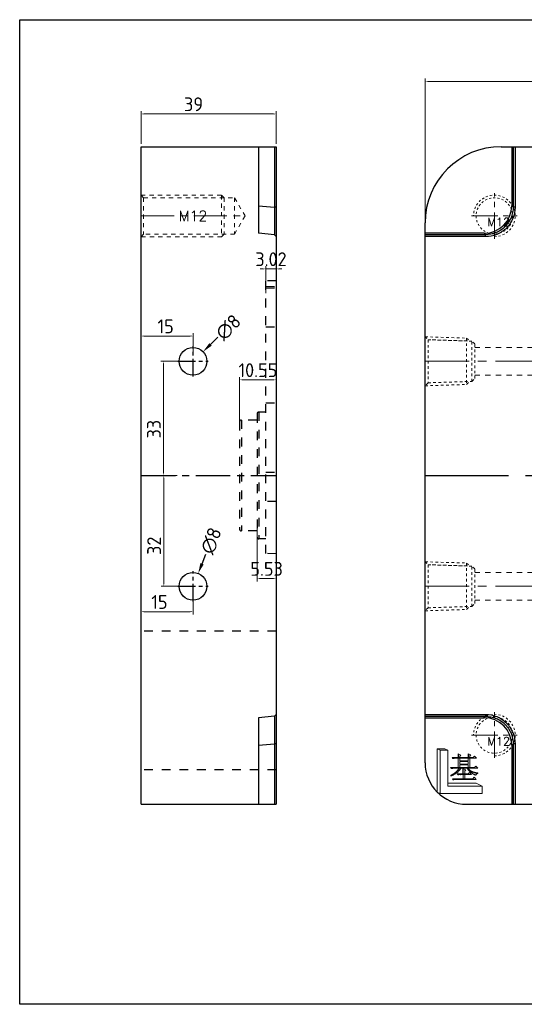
# Model space of a CAD drawing. Extents: x 1716 to 4936, y -1353 to -42.
# Tile 21 of 32: x 2862 to 3008, y -857 to -572. Entities that reach past the tile are written whole.
import ezdxf
from ezdxf.enums import TextEntityAlignment as Align

# ---------------------------------------------------------------- set-up
doc = ezdxf.new("R2010")
doc.units = 0
doc.header["$LTSCALE"] = 25.4
doc.header["$MEASUREMENT"] = 0
doc.linetypes.add('CENTER', pattern=[50.8, 31.75, -6.35, 6.35, -6.35])
doc.linetypes.add('HIDDEN', pattern=[0.2, 0.1, -0.1])
doc.layers.get('0').update_dxf_attribs({"linetype": 'CONTINUOUS'})
doc.layers.get('DEFPOINTS').update_dxf_attribs({"linetype": 'CONTINUOUS'})
doc.layers.add('cool', color=153, linetype='HIDDEN', lineweight=9)
doc.layers.add('screw', color=33, linetype='CONTINUOUS', lineweight=13)
doc.layers.add('DEFAULT_2', color=8, linetype='HIDDEN')
doc.styles.add('SEISO_TTF', font='txt')
doc.styles.add('TXT', font='txt.shx', dxfattribs={"bigfont": 'gbcbig.shx'})
doc.dimstyles.get("Standard").update_dxf_attribs({"dimscale": 0, "dimtxt": 4, "dimasz": 2, "dimexe": 1, "dimexo": 1, "dimgap": 2, "dimtad": 0, "dimdec": 1, "dimdsep": 46, "dimtxsty": 'SEISO_TTF', "dimcen": 0.09, "dimadec": 0, "dimazin": 0, "dimtfac": 1, "dimtdec": 1, "dimtofl": 0, "dimtmove": 0, "dimatfit": 3, "dimfxl": 0, "dimtolj": 1, "dimtzin": 0, "dimarcsym": 0})
doc.dimstyles.new('STANDARD$0', dxfattribs={"dimscale": 4, "dimtxt": 1, "dimasz": 0.2, "dimexe": 0.2, "dimexo": 0.2, "dimgap": 0.2, "dimtad": 1, "dimdec": 1, "dimzin": 9, "dimdsep": 46, "dimtxsty": 'SEISO_TTF', "dimcen": 2, "dimclrd": 256, "dimclre": 256, "dimclrt": 256, "dimadec": 4, "dimazin": 2, "dimtfac": 1, "dimtdec": 1, "dimtmove": 0, "dimatfit": 3, "dimfxl": 0, "dimtolj": 1, "dimtzin": 0, "dimlwd": 9, "dimlwe": 9, "dimarcsym": 0})

# ---------------------------------------------------------------- blocks, each defined once
blk = doc.blocks.new('datum_a')
at = {"color": 6, "lineweight": 13}
for p, q in [((0, 12.56), (0, 0)), ((0, 12.56), (2.17, 12.56)), ((0, 12.56), (0.87, 12.13)), ((0.87, 12.13), (0.87, -0.43)), ((0.87, 12.13), (3.03, 12.13)), ((2.17, 12.56), (3.03, 12.13)), ((3.03, 12.13), (3.03, 1.73)), ((0, 0), (0.87, -0.43)), ((3.03, 2.6), (11.26, 2.6)), ((3.03, 1.73), (13, 1.73)), ((11.26, 2.6), (13, 1.73)), ((13, 1.73), (13, -0.43)), ((0.87, -0.43), (13, -0.43))]:
    blk.add_line(p, q, dxfattribs=at)
at = {"color": 7, "lineweight": 0}
for p, q in [((6.04, 9.97), (4.28, 9.97)), ((4.28, 9.97), (4.54, 9.71)), ((5.21, 9.81), (6.04, 9.81)), ((6.81, 10.71), (6.01, 11.04)), ((9.41, 9.97), (6.04, 9.97)), ((6.04, 9.97), (6.51, 9.97)), ((6.51, 9.97), (6.04, 9.97)), ((6.04, 9.97), (9.41, 9.97)), ((6.51, 9.81), (6.04, 9.81)), ((6.04, 9.81), (6.04, 7.08)), ((6.04, 9.81), (6.51, 9.81)), ((6.51, 10.44), (6.81, 10.71)), ((6.51, 9.97), (6.51, 10.44)), ((8.94, 9.97), (6.51, 9.97)), ((6.51, 9.01), (6.51, 9.81)), ((6.51, 9.81), (8.94, 9.81)), ((8.94, 9.01), (6.51, 9.01)), ((6.51, 8.04), (6.51, 8.84)), ((6.51, 8.84), (8.94, 8.84)), ((9.67, 10.74), (8.91, 11.08)), ((9.41, 9.81), (8.94, 9.81)), ((8.94, 9.81), (8.94, 9.01)), ((8.94, 9.81), (9.41, 9.81)), ((8.94, 8.84), (8.94, 8.04)), ((9.41, 10.51), (9.67, 10.74)), ((9.41, 9.97), (9.41, 10.51)), ((10.34, 9.97), (9.41, 9.97)), ((9.41, 7.08), (9.41, 9.81)), ((9.41, 9.81), (11.31, 9.81)), ((10.77, 10.44), (10.34, 9.97)), ((11.31, 9.81), (10.77, 10.44)), ((6.04, 7.08), (3.85, 7.08)), ((3.85, 7.08), (4.11, 6.81)), ((4.78, 6.91), (6.28, 6.91)), ((6.51, 7.08), (6.04, 7.08)), ((6.04, 7.08), (6.51, 7.08)), ((8.68, 6.91), (6.28, 6.91)), ((8.88, 6.91), (6.28, 6.91)), ((6.28, 6.91), (8.68, 6.91)), ((6.28, 6.91), (8.88, 6.91)), ((8.94, 8.04), (6.51, 8.04)), ((6.51, 7.08), (6.51, 7.88)), ((6.51, 7.88), (8.94, 7.88)), ((8.94, 7.08), (6.51, 7.08)), ((6.88, 6.91), (8.68, 6.91)), ((8.24, 6.41), (7.48, 6.74)), ((7.94, 6.14), (8.24, 6.41)), ((7.94, 5.28), (7.94, 6.14)), ((8.88, 6.91), (11.67, 6.91)), ((9.31, 5.71), (8.91, 5.28)), ((8.94, 7.88), (8.94, 7.08)), ((9.41, 7.08), (8.94, 7.08)), ((8.94, 7.08), (9.41, 7.08)), ((9.84, 5.11), (9.31, 5.71)), ((10.71, 7.08), (9.41, 7.08)), ((11.11, 7.54), (10.71, 7.08)), ((11.67, 6.91), (11.11, 7.54)), ((3.88, 4.81), (3.95, 4.71)), ((7.51, 3.84), (4.38, 3.84)), ((4.38, 3.84), (4.64, 3.58)), ((5.31, 3.68), (11.24, 3.68)), ((7.51, 5.28), (5.74, 5.28)), ((5.74, 5.28), (6.01, 5.01)), ((6.68, 5.11), (7.51, 5.11)), ((7.94, 5.28), (7.51, 5.28)), ((7.51, 5.28), (7.94, 5.28)), ((7.94, 5.11), (7.51, 5.11)), ((7.51, 5.11), (7.51, 3.84)), ((7.51, 5.11), (7.94, 5.11)), ((7.94, 3.84), (7.51, 3.84)), ((7.51, 3.84), (7.94, 3.84)), ((8.91, 5.28), (7.94, 5.28)), ((7.94, 3.84), (7.94, 5.11)), ((7.94, 5.11), (9.84, 5.11)), ((10.27, 3.84), (7.94, 3.84)), ((10.67, 4.31), (10.27, 3.84)), ((11.24, 3.68), (10.67, 4.31)), ((11.71, 5.41), (11.71, 5.54))]:
    blk.add_line(p, q, dxfattribs=at)
for p, q in [((6.01, 11.04), (6.04, 9.97)), ((8.91, 11.08), (8.94, 9.97)), ((7.51, 5.28), (7.48, 6.74)), ((6.57, 5.11), (6.68, 5.11))]:
    blk.add_line(p, q)
for points in [[(5.21, 9.81), (5, 9.8), (4.86, 9.78), (4.7, 9.75), (4.54, 9.71)], [(4.78, 6.91), (4.6, 6.9), (4.4, 6.88), (4.24, 6.84), (4.11, 6.81)], [(8.68, 6.91), (8.79, 6.69), (8.93, 6.48), (9.14, 6.23), (9.46, 5.94), (9.85, 5.65), (10.22, 5.4), (10.54, 5.22), (10.89, 5.05), (11.14, 4.94)], [(8.88, 6.91), (8.98, 6.77), (9.11, 6.61), (9.3, 6.42), (9.48, 6.27), (9.64, 6.16), (9.84, 6.04), (9.99, 5.97), (10.21, 5.89), (10.43, 5.81), (10.65, 5.74), (10.82, 5.69), (10.96, 5.66), (11.09, 5.63), (11.25, 5.6), (11.44, 5.57), (11.62, 5.55), (11.71, 5.54)], [(5.31, 3.68), (5.1, 3.67), (4.93, 3.65), (4.83, 3.63), (4.74, 3.6), (4.64, 3.58)], [(6.57, 5.11), (6.36, 5.09), (6.2, 5.06), (6.07, 5.03), (6.01, 5.01)], [(11.71, 5.41), (11.62, 5.39), (11.55, 5.37), (11.46, 5.34), (11.38, 5.29), (11.33, 5.26), (11.25, 5.17), (11.2, 5.09), (11.17, 5.04), (11.15, 4.97), (11.14, 4.94)]]:
    blk.add_spline(points, degree=3)
at = {"color": 7}
for points in [[(3.88, 4.81), (4.17, 4.96), (4.52, 5.16), (4.9, 5.41), (5.28, 5.7), (5.58, 5.97), (5.81, 6.22), (6.01, 6.46), (6.15, 6.67), (6.26, 6.88)], [(3.95, 4.71), (4.38, 4.88), (4.93, 5.16), (5.4, 5.44), (5.83, 5.75), (6.17, 6.06), (6.49, 6.41), (6.78, 6.78), (6.87, 6.9)]]:
    blk.add_spline(points, degree=3, dxfattribs=at)
blk = doc.blocks.new('screw_m12_g')
at = {"layer": 'screw', "color": 1, "linetype": 'CENTER', "ltscale": 0.009449}
for p, q in [((0, -6.6), (0, 6.6)), ((-6.6, 0), (6.6, 0))]:
    blk.add_line(p, q, dxfattribs=at)
at = {"layer": 'screw', "linetype": 'HIDDEN', "ltscale": 0.24}
blk.add_circle((0, 0), 5.25, dxfattribs=at)
at = {"layer": 'screw', "color": 92, "linetype": 'HIDDEN', "ltscale": 0.24}
blk.add_arc((0, 0), 6, 270, 180, dxfattribs=at)
at = {"layer": 'screw', "color": 6, "style": 'TXT'}
blk.add_text('M12', height=2.4, dxfattribs=at).set_placement((-2.04, -3))
blk = doc.blocks.new('cool_jt_f12')
at = {"layer": 'cool', "ltscale": 0.3}
for p, q in [((0, 7.0785), (0.856, 6.2225)), ((0, 7.0785), (12, 6.7035)), ((0.856, 6.2225), (0.856, -6.2225)), ((13.5, 5.827375), (0.856, 6.2225)), ((0.856, 6.2225), (13.5, 5.827375)), ((12, 6.7035), (12.856, 5.8475)), ((12, 6.7035), (12, -6.7035)), ((14.327375, 5), (13.5, 5.827375)), ((13.5, -5.827375), (13.5, 5.827375)), ((14.327375, -5), (14.327375, 5)), ((13.5, -5.827375), (14.327375, -5)), ((0.856, -6.2225), (0, -7.0785)), ((0, -7.0785), (12, -6.7035)), ((0.856, -6.2225), (13.5, -5.827375)), ((12, -6.7035), (12.856, -5.8475))]:
    blk.add_line(p, q, dxfattribs=at)
blk = doc.blocks.new('*D285')
at = {"linetype": 'Continuous', "lineweight": 9}
for p, q in [((2896.88, -608.19), (2896.88, -598.74)), ((2935.08, -599.54), (2897.68, -599.54)), ((2935.88, -608.19), (2935.88, -598.74))]:
    blk.add_line(p, q, dxfattribs=at)
for points in [[(2897.68, -599.41), (2897.68, -599.68), (2896.88, -599.54)], [(2935.08, -599.41), (2935.08, -599.68), (2935.88, -599.54)]]:
    blk.add_solid(points)
at = {"layer": 'DEFPOINTS', "color": 0}
for p in [(2896.88, -599.54), (2896.88, -608.99), (2935.88, -608.99)]:
    blk.add_point(p, dxfattribs=at)
at = {"insert": (2912.04, -596.74), "char_height": 4, "attachment_point": 5, "style": 'SEISO_TTF'}
blk.add_mtext('\\A1;39', dxfattribs=at)
blk = doc.blocks.new('*D287')
at = {"color": 0, "linetype": 'Continuous', "lineweight": -2}
blk.add_line((2916.93, -666.14), (2919.09, -664.06), dxfattribs=at)
at = {"color": 0, "lineweight": -2}
for p, q in [((2911.79, -670.99), (2911.97, -670.99)), ((2911.88, -671.08), (2911.88, -670.9))]:
    blk.add_line(p, q, dxfattribs=at)
at = {"color": 0}
blk.add_solid([(2916.58, -665.78), (2917.28, -666.5), (2914.77, -668.22)], dxfattribs=at)
at = {"layer": 'DEFPOINTS', "color": 0}
for p in [(2914.77, -668.22), (2909, -673.76)]:
    blk.add_point(p, dxfattribs=at)
at = {"color": 0, "insert": (2922.08, -661.19), "char_height": 4, "attachment_point": 5, "rotation": 43.8486, "style": 'SEISO_TTF'}
blk.add_mtext('\\A1;∅8', dxfattribs=at)
blk = doc.blocks.new('*D288')
at = {"color": 0, "linetype": 'Continuous', "lineweight": -2}
blk.add_line((2914.48, -729.49), (2915.6, -726.71), dxfattribs=at)
at = {"color": 0, "lineweight": -2}
for p, q in [((2911.79, -735.99), (2911.97, -735.99)), ((2911.88, -736.08), (2911.88, -735.9))]:
    blk.add_line(p, q, dxfattribs=at)
at = {"color": 0}
blk.add_solid([(2914.02, -729.31), (2914.95, -729.68), (2913.37, -732.28)], dxfattribs=at)
at = {"layer": 'DEFPOINTS', "color": 0}
for p in [(2913.37, -732.28), (2910.4, -739.71)]:
    blk.add_point(p, dxfattribs=at)
at = {"color": 0, "insert": (2917.13, -722.86), "char_height": 4, "attachment_point": 5, "rotation": 68.2063, "style": 'SEISO_TTF'}
blk.add_mtext('\\A1;∅8', dxfattribs=at)
blk = doc.blocks.new('*D289')
at = {"linetype": 'Continuous', "lineweight": 9}
for p, q in [((2896.88, -666.51), (2896.88, -662.9)), ((2911.08, -663.7), (2897.68, -663.7)), ((2911.88, -668.54), (2911.88, -662.9))]:
    blk.add_line(p, q, dxfattribs=at)
for points in [[(2897.68, -663.56), (2897.68, -663.83), (2896.88, -663.7)], [(2911.08, -663.56), (2911.08, -663.83), (2911.88, -663.7)]]:
    blk.add_solid(points)
at = {"layer": 'DEFPOINTS', "color": 0}
for p in [(2896.88, -663.7), (2896.88, -667.31), (2911.88, -669.34)]:
    blk.add_point(p, dxfattribs=at)
at = {"insert": (2903.99, -660.9), "char_height": 4, "attachment_point": 5, "style": 'SEISO_TTF'}
blk.add_mtext('\\A1;15', dxfattribs=at)
blk = doc.blocks.new('*D290')
at = {"linetype": 'Continuous', "lineweight": 9}
for p, q in [((2911.88, -739.09), (2911.88, -744.14)), ((2896.88, -740.2), (2896.88, -744.14)), ((2911.08, -743.34), (2897.68, -743.34))]:
    blk.add_line(p, q, dxfattribs=at)
for points in [[(2897.68, -743.21), (2897.68, -743.48), (2896.88, -743.34)], [(2911.08, -743.21), (2911.08, -743.48), (2911.88, -743.34)]]:
    blk.add_solid(points)
at = {"layer": 'DEFPOINTS', "color": 0}
for p in [(2896.88, -739.4), (2911.88, -738.29), (2896.88, -743.34)]:
    blk.add_point(p, dxfattribs=at)
at = {"insert": (2902.19, -740.54), "char_height": 4, "attachment_point": 5, "style": 'SEISO_TTF'}
blk.add_mtext('\\A1;15', dxfattribs=at)
blk = doc.blocks.new('*D291')
at = {"linetype": 'Continuous', "lineweight": 9}
for p, q in [((2908.6, -670.99), (2902.57, -670.99)), ((2903.37, -671.79), (2903.37, -703.19)), ((2907.26, -703.99), (2902.57, -703.99))]:
    blk.add_line(p, q, dxfattribs=at)
for points in [[(2903.24, -671.79), (2903.5, -671.79), (2903.37, -670.99)], [(2903.24, -703.19), (2903.5, -703.19), (2903.37, -703.99)]]:
    blk.add_solid(points)
at = {"layer": 'DEFPOINTS', "color": 0}
for p in [(2909.4, -670.99), (2903.37, -703.99), (2908.06, -703.99)]:
    blk.add_point(p, dxfattribs=at)
at = {"insert": (2900.57, -690.61), "char_height": 4, "attachment_point": 5, "rotation": 90, "style": 'SEISO_TTF'}
blk.add_mtext('\\A1;33', dxfattribs=at)
blk = doc.blocks.new('*D292')
at = {"linetype": 'Continuous', "lineweight": 9}
for p, q in [((2906.46, -703.99), (2902.66, -703.99)), ((2903.46, -704.79), (2903.46, -735.19)), ((2909.07, -735.99), (2902.66, -735.99))]:
    blk.add_line(p, q, dxfattribs=at)
for points in [[(2903.32, -704.79), (2903.59, -704.79), (2903.46, -703.99)], [(2903.32, -735.19), (2903.59, -735.19), (2903.46, -735.99)]]:
    blk.add_solid(points)
at = {"layer": 'DEFPOINTS', "color": 0}
for p in [(2907.26, -703.99), (2903.46, -735.99), (2909.87, -735.99)]:
    blk.add_point(p, dxfattribs=at)
at = {"insert": (2900.66, -724.3), "char_height": 4, "attachment_point": 5, "rotation": 90, "style": 'SEISO_TTF'}
blk.add_mtext('\\A1;32', dxfattribs=at)
blk = doc.blocks.new('*D298')
at = {"linetype": 'Continuous', "lineweight": 9}
for p, q in [((2978.86, -642.93), (2978.86, -589.34)), ((3218.06, -590.14), (2979.66, -590.14)), ((3218.86, -639.21), (3218.86, -589.34))]:
    blk.add_line(p, q, dxfattribs=at)
for points in [[(2979.66, -590), (2979.66, -590.27), (2978.86, -590.14)], [(3218.06, -590), (3218.06, -590.27), (3218.86, -590.14)]]:
    blk.add_solid(points)
at = {"layer": 'DEFPOINTS', "color": 0}
for p in [(2978.86, -590.14), (3218.86, -640.01), (2978.86, -643.73)]:
    blk.add_point(p, dxfattribs=at)
at = {"insert": (3090.29, -587.34), "char_height": 4, "attachment_point": 5, "style": 'SEISO_TTF'}
blk.add_mtext('\\A1;240', dxfattribs=at)
blk = doc.blocks.new('*D432')
at = {"linetype": 'Continuous', "lineweight": 9}
for p, q in [((2932.07, -644.31), (2931.27, -644.31)), ((2932.87, -651.36), (2932.87, -643.51)), ((2932.87, -644.31), (2935.88, -644.31)), ((2935.88, -651.36), (2935.88, -643.51)), ((2936.68, -644.31), (2937.48, -644.31))]:
    blk.add_line(p, q, dxfattribs=at)
for points in [[(2932.07, -644.17), (2932.07, -644.44), (2932.87, -644.31)], [(2936.68, -644.17), (2936.68, -644.44), (2935.88, -644.31)]]:
    blk.add_solid(points)
at = {"layer": 'DEFPOINTS', "color": 0}
for p in [(2935.88, -644.31), (2932.87, -652.16), (2935.88, -652.16)]:
    blk.add_point(p, dxfattribs=at)
at = {"insert": (2934.38, -641.51), "char_height": 4, "attachment_point": 5, "style": 'SEISO_TTF'}
blk.add_mtext('\\A1;3.02', dxfattribs=at)
blk = doc.blocks.new('*D433')
at = {"linetype": 'Continuous', "lineweight": 9}
for p, q in [((2925.33, -690.45), (2925.33, -675.56)), ((2935.08, -676.36), (2926.13, -676.36)), ((2935.88, -685.55), (2935.88, -675.56))]:
    blk.add_line(p, q, dxfattribs=at)
for points in [[(2926.13, -676.23), (2926.13, -676.49), (2925.33, -676.36)], [(2935.08, -676.23), (2935.08, -676.49), (2935.88, -676.36)]]:
    blk.add_solid(points)
at = {"layer": 'DEFPOINTS', "color": 0}
for p in [(2925.33, -676.36), (2935.88, -686.35), (2925.33, -691.25)]:
    blk.add_point(p, dxfattribs=at)
at = {"insert": (2930.61, -673.56), "char_height": 4, "attachment_point": 5, "style": 'SEISO_TTF'}
blk.add_mtext('\\A1;10.55', dxfattribs=at)
blk = doc.blocks.new('*D434')
at = {"linetype": 'Continuous', "lineweight": 9}
for p, q in [((2930.36, -719.08), (2930.36, -734.57)), ((2935.88, -721.19), (2935.88, -734.57)), ((2935.08, -733.77), (2931.16, -733.77))]:
    blk.add_line(p, q, dxfattribs=at)
for points in [[(2931.16, -733.64), (2931.16, -733.9), (2930.36, -733.77)], [(2935.08, -733.64), (2935.08, -733.9), (2935.88, -733.77)]]:
    blk.add_solid(points)
at = {"layer": 'DEFPOINTS', "color": 0}
for p in [(2930.36, -718.28), (2935.88, -720.39), (2930.36, -733.77)]:
    blk.add_point(p, dxfattribs=at)
at = {"insert": (2933.12, -730.97), "char_height": 4, "attachment_point": 5, "style": 'SEISO_TTF'}
blk.add_mtext('\\A1;5.53', dxfattribs=at)

msp = doc.modelspace()

# ---------------------------------------------------------------- linework, layer by layer
at = {"color": 7, "linetype": 'Continuous'}
for p, q in [((2896.883, -798.992), (2896.883, -608.992)), ((2896.883, -608.992), (2935.883, -608.992)), ((2930.783, -608.992), (2930.783, -634.023)), ((2935.385, -608.992), (2935.385, -626.456)), ((2935.883, -608.992), (2935.883, -798.992)), ((3000.862, -608.992), (3196.862, -608.992)), ((3003.892, -608.992), (3003.892, -626.053)), ((3004.295, -608.992), (3004.295, -626.456)), ((3004.838, -608.992), (3004.838, -626.456)), ((2930.783, -626.053), (2935.385, -626.456)), ((2935.883, -626.456), (2935.385, -626.456)), ((3003.892, -626.053), (3004.295, -626.456)), ((3004.838, -626.456), (3004.295, -626.456)), ((2978.862, -786.992), (2978.862, -630.992)), ((2935.385, -634.425), (2930.783, -634.023)), ((2995.923, -634.023), (2978.862, -634.023)), ((2995.923, -634.023), (2996.325, -634.425)), ((2935.883, -634.969), (2935.385, -634.425)), ((2996.325, -634.425), (2978.862, -634.425)), ((2996.325, -634.969), (2978.862, -634.969)), ((2996.325, -634.969), (2996.325, -634.425)), ((2935.385, -773.559), (2930.783, -773.962)), ((2935.385, -773.559), (2935.883, -773.016)), ((2978.862, -773.016), (2996.325, -773.016)), ((2978.862, -773.559), (2996.325, -773.559)), ((2995.923, -773.962), (2996.325, -773.559)), ((2996.325, -773.016), (2996.325, -773.559)), ((2930.783, -773.962), (2930.783, -798.992)), ((2978.862, -773.962), (2995.923, -773.962)), ((2930.783, -781.931), (2935.385, -781.529)), ((2935.883, -781.529), (2935.385, -781.529)), ((2935.385, -781.529), (2935.385, -798.992)), ((3003.892, -781.931), (3004.295, -781.529)), ((3003.892, -781.931), (3003.892, -798.992)), ((3004.295, -781.529), (3004.295, -798.992)), ((3004.838, -781.529), (3004.295, -781.529)), ((3004.838, -781.529), (3004.838, -798.992)), ((2896.883, -798.992), (2935.883, -798.992)), ((2990.862, -798.992), (3196.862, -798.992))]:
    msp.add_line(p, q, dxfattribs=at)
at = {"color": 1, "linetype": 'CENTER', "ltscale": 0.006299}
for p, q in [((2911.883, -675.392), (2911.883, -666.592)), ((2907.483, -670.992), (2916.283, -670.992)), ((2911.883, -740.392), (2911.883, -731.592)), ((2907.483, -735.992), (2916.283, -735.992))]:
    msp.add_line(p, q, dxfattribs=at)
at = {"color": 1, "linetype": 'CENTER', "ltscale": 0.012283}
msp.add_line((2896.883, -703.992), (2935.883, -703.992), dxfattribs=at)
at = {"color": 1, "linetype": 'CENTER', "ltscale": 0.029921}
msp.add_line((2978.862, -703.992), (3218.862, -703.992), dxfattribs=at)
msp.add_lwpolyline([(2861.859, -572.303), (3252.641, -572.303), (3252.641, -856.773), (2861.859, -856.773)], close=True)
for centre in [(2911.883, -670.992), (2911.883, -735.992)]:
    msp.add_circle(centre, 4)
at = {"color": 7, "linetype": 'Continuous'}
for centre, radius, start, end in [((3000.862, -630.992), 22, 90, 180), ((2990.862, -786.992), 12, 180, 270)]:
    msp.add_arc(centre, radius, start, end, dxfattribs=at)
for centre, major_axis in [((2995.862, -625.992), (-5.7, 5.7)), ((2995.862, -781.992), (-5.7, -5.7))]:
    msp.add_ellipse(centre, major_axis=major_axis, ratio=0.9924325, start_param=2.3599926, end_param=3.9231927, dxfattribs=at)
for points, knots in [([(2935.385, -626.456), (2935.388, -627.335), (2935.399, -628.996), (2935.406, -631.25), (2935.401, -632.962), (2935.403, -633.894), (2935.394, -634.232)], [0, 0, 0, 0, 0.3394237, 0.6406896, 0.8695144, 1, 1, 1, 1]), ([(3004.295, -626.456), (3004.295, -627.493), (3003.885, -629.59), (3002.113, -632.243), (2999.46, -634.015), (2997.362, -634.425), (2996.325, -634.425)], [0, 0, 0, 0, 0.2500177, 0.5000043, 0.7499935, 1, 1, 1, 1]), ([(3004.838, -626.456), (3004.84, -627.568), (3004.394, -629.812), (3002.495, -632.649), (2999.661, -634.529), (2997.427, -634.975), (2996.325, -634.969)], [0, 0, 0, 0, 0.251042, 0.5010433, 0.7514285, 1, 1, 1, 1]), ([(2935.394, -634.232), (2935.393, -634.26), (2935.391, -634.308), (2935.389, -634.364), (2935.387, -634.396), (2935.387, -634.412), (2935.384, -634.419), (2935.386, -634.425), (2935.385, -634.425)], [0, 0, 0, 0, 0.4368604, 0.7494056, 0.8589481, 0.9372669, 0.9843045, 1, 1, 1, 1]), ([(2935.385, -773.559), (2935.388, -773.559), (2935.384, -773.58), (2935.391, -773.6), (2935.39, -773.652), (2935.394, -773.716), (2935.395, -773.802), (2935.397, -773.952), (2935.4, -774.186), (2935.402, -774.518), (2935.403, -774.918), (2935.404, -775.383), (2935.404, -775.906), (2935.404, -776.484), (2935.402, -777.347), (2935.4, -778.515), (2935.394, -779.993), (2935.385, -781.01), (2935.385, -781.529)], [0, 0, 0, 0, 0.0012004, 0.0047774, 0.0107312, 0.0190545, 0.0297387, 0.0427635, 0.0756903, 0.1175371, 0.1679184, 0.2263406, 0.2922615, 0.3650248, 0.4439389, 0.6170206, 0.8048224, 1, 1, 1, 1]), ([(2996.325, -773.016), (2997.438, -773.013), (2999.682, -773.459), (3002.518, -775.359), (3004.399, -778.193), (3004.845, -780.427), (3004.838, -781.529)], [0, 0, 0, 0, 0.251042, 0.5010433, 0.7514285, 1, 1, 1, 1]), ([(2996.325, -773.559), (2997.362, -773.559), (2999.46, -773.969), (3002.113, -775.741), (3003.885, -778.394), (3004.295, -780.492), (3004.295, -781.529)], [0, 0, 0, 0, 0.2500177, 0.5000043, 0.7499935, 1, 1, 1, 1])]:
    msp.add_open_spline(points, degree=3, knots=knots, dxfattribs=at)
at = {"layer": 'cool', "ltscale": 0.6}
for p, q in [((2993.192, -666.992), (3204.532, -666.992)), ((2993.192, -674.992), (3204.532, -674.992)), ((2993.192, -731.992), (3204.532, -731.992)), ((2993.192, -739.992), (3204.532, -739.992))]:
    msp.add_line(p, q, dxfattribs=at)
at = {"layer": 'cool', "color": 1, "linetype": 'CENTER', "ltscale": 0.015748}
for p, q in [((2978.862, -670.992), (3218.862, -670.992)), ((2978.862, -735.992), (3218.862, -735.992))]:
    msp.add_line(p, q, dxfattribs=at)
at = {"layer": 'DEFAULT_2', "color": 8, "linetype": 'HIDDEN'}
for p, q in [((2935.883, -647.723), (2932.868, -647.776)), ((2932.868, -726.552), (2932.868, -647.776)), ((2932.868, -649.432), (2935.883, -649.381)), ((2932.868, -649.853), (2935.883, -649.803)), ((2932.868, -661.086), (2935.883, -661.086)), ((2932.868, -683.023), (2935.883, -683.018)), ((2925.833, -687.962), (2925.833, -720.022)), ((2930.355, -687.962), (2925.833, -687.962)), ((2930.355, -686.204), (2930.355, -721.781)), ((2930.858, -685.701), (2930.858, -722.283)), ((2932.868, -685.701), (2930.858, -685.701)), ((2925.33, -688.465), (2925.33, -719.519)), ((2932.868, -703.038), (2935.883, -703.036)), ((2932.868, -703.992), (2935.883, -703.992)), ((2935.883, -711.53), (2932.868, -711.53)), ((2930.355, -720.022), (2925.833, -720.022)), ((2932.868, -722.283), (2930.858, -722.283)), ((2935.883, -726.605), (2932.868, -726.552)), ((2935.883, -748.972), (2896.883, -748.972)), ((2935.883, -789.012), (2896.883, -789.012))]:
    msp.add_line(p, q, dxfattribs=at)
for centre, start, end in [((2925.833, -688.465), 90, 180), ((2930.858, -686.204), 90, 180), ((2925.833, -719.519), 180, 270), ((2930.858, -721.781), 180, 270)]:
    msp.add_arc(centre, 0.502, start, end, dxfattribs=at)
msp.add_open_spline([(2935.385, -634.425), (2935.388, -634.425), (2935.384, -634.405), (2935.391, -634.384), (2935.39, -634.332), (2935.393, -634.282), (2935.394, -634.246), (2935.394, -634.232)], degree=3, knots=[0, 0, 0, 0, 0.0494214, 0.1966929, 0.4418192, 0.7844968, 1, 1, 1, 1], dxfattribs=at)
at = {"layer": 'screw', "color": 92, "linetype": 'HIDDEN', "ltscale": 0.48}
for p, q in [((2896.883, -622.992), (2920.133, -622.992)), ((2920.133, -622.992), (2920.883, -623.742)), ((2920.133, -622.992), (2920.133, -634.992)), ((2920.883, -623.742), (2920.883, -634.242)), ((2920.883, -634.242), (2920.133, -634.992)), ((2920.133, -634.992), (2896.883, -634.992))]:
    msp.add_line(p, q, dxfattribs=at)
at = {"layer": 'screw', "color": 8, "linetype": 'HIDDEN', "ltscale": 0.48}
for p, q in [((2896.883, -622.992), (2897.633, -623.742)), ((2897.633, -623.742), (2897.633, -634.242)), ((2897.633, -623.742), (2923.883, -623.742)), ((2923.883, -623.742), (2926.914, -628.992)), ((2923.883, -623.742), (2923.883, -634.242)), ((2926.914, -628.992), (2923.883, -634.242)), ((2897.633, -634.242), (2896.883, -634.992)), ((2923.883, -634.242), (2897.633, -634.242))]:
    msp.add_line(p, q, dxfattribs=at)
at = {"layer": 'screw', "color": 1, "linetype": 'CENTER', "ltscale": 0.011811}
msp.add_line((2896.883, -628.992), (2926.914, -628.992), dxfattribs=at)

# ---------------------------------------------------------------- block references
msp.add_blockref('datum_a', (2982.377, -795.477))
at = {"layer": 'cool', "ltscale": 0.6}
msp.add_blockref('cool_jt_f12', (2978.862, -670.992), dxfattribs=at)
at = {"layer": 'cool', "ltscale": 0.6, "rotation": 359.9999999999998}
msp.add_blockref('cool_jt_f12', (2978.862, -735.992), dxfattribs=at)
at = {"layer": 'screw'}
for p in [(2998.862, -628.992), (2998.862, -778.992)]:
    msp.add_blockref('screw_m12_g', p, dxfattribs=at)

# ---------------------------------------------------------------- texts
at = {"layer": 'screw', "color": 6, "linetype": 'HIDDEN', "ltscale": 0.48, "style": 'TXT'}
msp.add_text('M12', height=3, dxfattribs=at).set_placement((2911.898, -628.992), align=Align.MIDDLE)

# ---------------------------------------------------------------- dimensions: what is measured, and where the dimension line sits
for base, p1, p2, picture, middle in [((2978.862, -590.136), (3218.862, -640.009), (2978.862, -643.728), '*D298', (3090.29, -590.136)), ((2896.883, -599.545), (2935.883, -608.992), (2896.883, -608.992), '*D285', (2912.041, -599.545)), ((2935.882865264, -644.307153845), (2932.867865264, -652.16277328), (2935.882865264, -652.16277328), '*D432', (2934.375365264, -644.307153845)), ((2896.883, -663.698), (2911.883, -669.342), (2896.883, -667.31), '*D289', (2903.993, -663.698)), ((2925.33, -676.361), (2935.883, -686.346), (2925.33, -691.252), '*D433', (2930.607, -676.361)), ((2930.355, -733.77), (2935.883, -720.388), (2930.355, -718.282), '*D434', (2933.119, -733.77)), ((2896.883, -743.343), (2911.883, -738.291), (2896.883, -739.401), '*D290', (2902.194, -743.343))]:
    dim = msp.add_linear_dim(base=base, p1=p1, p2=p2, dimstyle='STANDARD$0', override={"dimdec": 2, "dimtdec": 2, "dimarcsym": 1})
    dim.commit()
    dim.dimension.update_dxf_attribs({"geometry": picture, "text_midpoint": middle, "dimtype": 160})
for p1, p2, picture, middle in [((2908.998, -673.763), (2914.768, -668.221), '*D287', (2922.082, -661.195)), ((2910.398, -739.706), (2913.368, -732.278), '*D288', (2917.134, -722.86))]:
    dim = msp.add_diameter_dim_2p(p1=p1, p2=p2, dimstyle='Standard', override={"dimdec": 2, "dimtdec": 2, "dimarcsym": 1})
    dim.commit()
    dim.dimension.update_dxf_attribs({"geometry": picture, "text_midpoint": middle, "dimtype": 163})
for base, p1, p2, picture, middle in [((2903.369, -703.992), (2909.402, -670.992), (2908.061, -703.992), '*D291', (2903.369, -690.609)), ((2903.457, -735.992), (2907.261, -703.992), (2909.87, -735.992), '*D292', (2903.457, -724.3))]:
    dim = msp.add_linear_dim(base=base, p1=p1, p2=p2, angle=90, dimstyle='STANDARD$0', override={"dimdec": 2, "dimtdec": 2, "dimarcsym": 1})
    dim.commit()
    dim.dimension.update_dxf_attribs({"geometry": picture, "text_midpoint": middle, "dimtype": 160})

doc.saveas('drawing.dxf')
